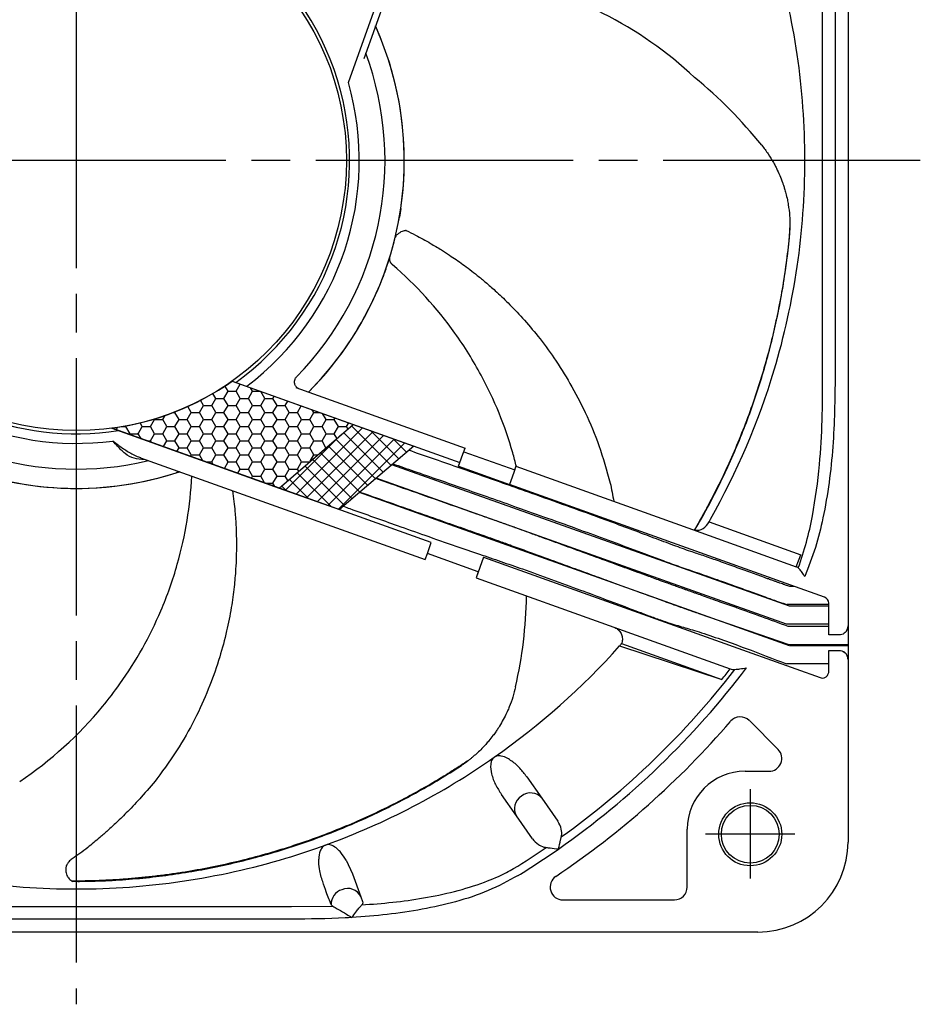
# Model space of a CAD drawing. Header units: millimetres. Extents: x 0 to 594, y 0 to 420.
# Tile 2 of 10: x 143 to 213, y 167 to 243. Entities that reach past the tile are written whole.
import ezdxf

# ---------------------------------------------------------------- set-up
doc = ezdxf.new("R2010")
doc.units = ezdxf.units.MM
doc.linetypes.add('CENTER', pattern=[27, 20, -2, 3, -2])

# ---------------------------------------------------------------- blocks, each defined once
blk = doc.blocks.new('SW_HATCH_7')
at = {"color": 0, "linetype": 'Continuous', "lineweight": 25}
for p, q in [((0, 0), (-0.01, 0.018)), ((0, 0), (0.04, 0)), ((-1.905, -1.1), (-2.127, -0.716)), ((-1.27, -1.1), (-0.953, -0.55)), ((-0.953, -0.55), (-1.192, -0.135)), ((-0.953, -0.55), (-0.318, -0.55)), ((-0.318, -0.55), (0, 0)), ((0, -1.1), (-0.318, -0.55)), ((0.635, -1.1), (0.952, -0.55)), ((0.952, -0.55), (0.79, -0.269)), ((0.952, -0.55), (1.576, -0.55)), ((1.905, -1.1), (1.591, -0.555)), ((-2.858, -1.65), (-3.09, -1.248)), ((-2.223, -1.65), (-1.905, -1.1)), ((-1.905, -1.1), (-1.27, -1.1)), ((-0.953, -1.65), (-1.27, -1.1)), ((-0.318, -1.65), (0, -1.1)), ((0, -1.1), (0.635, -1.1)), ((0.952, -1.65), (0.635, -1.1)), ((1.587, -1.65), (1.905, -1.1)), ((1.905, -1.1), (2.54, -1.1)), ((2.54, -1.1), (2.638, -0.93)), ((2.857, -1.65), (2.54, -1.1)), ((3.492, -1.65), (3.69, -1.307)), ((-5.206, -2.2), (-5.08, -2.2)), ((-5.08, -2.2), (-5.044, -2.137)), ((-4.763, -2.75), (-5.08, -2.2)), ((-4.128, -2.75), (-3.81, -2.2)), ((-3.81, -2.2), (-4.082, -1.729)), ((-3.81, -2.2), (-3.175, -2.2)), ((-3.175, -2.2), (-2.858, -1.65)), ((-2.858, -2.75), (-3.175, -2.2)), ((-2.858, -1.65), (-2.223, -1.65)), ((-2.223, -2.75), (-1.905, -2.2)), ((-1.905, -2.2), (-2.223, -1.65)), ((-1.905, -2.2), (-1.27, -2.2)), ((-1.27, -2.2), (-0.953, -1.65)), ((-0.953, -2.75), (-1.27, -2.2)), ((-0.953, -1.65), (-0.318, -1.65)), ((-0.318, -2.75), (0, -2.2)), ((0, -2.2), (-0.318, -1.65)), ((0, -2.2), (0.635, -2.2)), ((0.635, -2.2), (0.952, -1.65)), ((0.952, -2.75), (0.635, -2.2)), ((0.952, -1.65), (1.587, -1.65)), ((1.587, -2.75), (1.905, -2.2)), ((1.905, -2.2), (1.587, -1.65)), ((1.905, -2.2), (2.54, -2.2)), ((2.54, -2.2), (2.857, -1.65)), ((2.857, -2.75), (2.54, -2.2)), ((2.857, -1.65), (3.492, -1.65)), ((3.492, -2.75), (3.81, -2.2)), ((3.81, -2.2), (3.492, -1.65)), ((3.81, -2.2), (4.445, -2.2)), ((4.445, -2.2), (4.743, -1.684)), ((4.762, -2.75), (4.445, -2.2)), ((5.397, -2.75), (5.715, -2.2)), ((5.715, -2.2), (5.593, -1.988)), ((5.715, -2.2), (6.183, -2.2)), ((6.667, -2.75), (6.393, -2.275)), ((-7.62, -3.3), (-7.789, -3.007)), ((-6.985, -3.3), (-6.668, -2.75)), ((-6.668, -2.75), (-6.691, -2.709)), ((-6.668, -2.75), (-6.033, -2.75)), ((-6.033, -2.75), (-5.852, -2.436)), ((-5.715, -3.3), (-6.033, -2.75)), ((-5.08, -3.3), (-4.763, -2.75)), ((-4.763, -2.75), (-4.128, -2.75)), ((-3.81, -3.3), (-4.128, -2.75)), ((-3.175, -3.3), (-2.858, -2.75)), ((-2.858, -2.75), (-2.223, -2.75)), ((-1.905, -3.3), (-2.223, -2.75)), ((-1.27, -3.3), (-0.953, -2.75)), ((-0.953, -2.75), (-0.318, -2.75)), ((0, -3.3), (-0.318, -2.75)), ((0.635, -3.3), (0.952, -2.75)), ((0.952, -2.75), (1.587, -2.75)), ((1.905, -3.3), (1.587, -2.75)), ((2.54, -3.3), (2.857, -2.75)), ((2.857, -2.75), (3.492, -2.75)), ((3.81, -3.3), (3.492, -2.75)), ((4.445, -3.3), (4.762, -2.75)), ((4.762, -2.75), (5.397, -2.75)), ((5.715, -3.3), (5.397, -2.75)), ((6.35, -3.3), (6.667, -2.75)), ((6.667, -2.75), (7.302, -2.75)), ((7.302, -2.75), (7.374, -2.626)), ((7.62, -3.3), (7.302, -2.75)), ((8.255, -3.3), (8.426, -3.003)), ((-9.662, -3.537), (-9.559, -3.358)), ((-9.199, -3.3), (-8.89, -3.3)), ((-8.89, -3.3), (-8.854, -3.237)), ((-8.572, -3.849), (-8.89, -3.3)), ((-7.937, -3.849), (-7.62, -3.3)), ((-7.62, -3.3), (-6.985, -3.3)), ((-6.668, -3.849), (-6.985, -3.3)), ((-6.033, -3.849), (-5.715, -3.3)), ((-5.715, -3.3), (-5.08, -3.3)), ((-4.763, -3.849), (-5.08, -3.3)), ((-4.128, -3.849), (-3.81, -3.3)), ((-3.81, -3.3), (-3.175, -3.3)), ((-2.858, -3.849), (-3.175, -3.3)), ((-2.223, -3.849), (-1.905, -3.3)), ((-1.905, -3.3), (-1.27, -3.3)), ((-0.953, -3.849), (-1.27, -3.3)), ((-0.318, -3.849), (0, -3.3)), ((0, -3.3), (0.635, -3.3)), ((0.952, -3.849), (0.635, -3.3)), ((1.587, -3.849), (1.905, -3.3)), ((1.905, -3.3), (2.54, -3.3)), ((2.857, -3.849), (2.54, -3.3)), ((3.492, -3.849), (3.81, -3.3)), ((3.81, -3.3), (4.445, -3.3)), ((4.762, -3.849), (4.445, -3.3)), ((5.397, -3.849), (5.715, -3.3)), ((5.715, -3.3), (6.35, -3.3)), ((6.667, -3.849), (6.35, -3.3)), ((7.302, -3.849), (7.62, -3.3)), ((7.62, -3.3), (8.255, -3.3)), ((8.357, -3.477), (8.255, -3.3)), ((-8.609, -3.913), (-8.572, -3.849)), ((-8.572, -3.849), (-7.937, -3.849)), ((-7.716, -4.233), (-7.937, -3.849)), ((-7.252, -4.399), (-6.985, -4.399)), ((-6.985, -4.399), (-6.668, -3.849)), ((-6.915, -4.52), (-6.985, -4.399)), ((-6.668, -3.849), (-6.033, -3.849)), ((-5.715, -4.399), (-6.033, -3.849)), ((-5.978, -4.856), (-5.715, -4.399)), ((-5.715, -4.399), (-5.08, -4.399)), ((-5.08, -4.399), (-4.763, -3.849)), ((-4.763, -4.949), (-5.08, -4.399)), ((-4.763, -3.849), (-4.128, -3.849)), ((-4.128, -4.949), (-3.81, -4.399)), ((-3.81, -4.399), (-4.128, -3.849)), ((-3.81, -4.399), (-3.175, -4.399)), ((-3.175, -4.399), (-2.858, -3.849)), ((-2.858, -4.949), (-3.175, -4.399)), ((-2.858, -3.849), (-2.223, -3.849)), ((-2.223, -4.949), (-1.905, -4.399)), ((-1.905, -4.399), (-2.223, -3.849)), ((-1.905, -4.399), (-1.27, -4.399)), ((-1.27, -4.399), (-0.953, -3.849)), ((-0.953, -4.949), (-1.27, -4.399)), ((-0.953, -3.849), (-0.318, -3.849)), ((-0.318, -4.949), (0, -4.399)), ((0, -4.399), (-0.318, -3.849)), ((0, -4.399), (0.635, -4.399)), ((0.635, -4.399), (0.952, -3.849)), ((0.952, -4.949), (0.635, -4.399)), ((0.952, -3.849), (1.587, -3.849)), ((1.587, -4.949), (1.905, -4.399)), ((1.905, -4.399), (1.587, -3.849)), ((1.905, -4.399), (2.54, -4.399)), ((2.54, -4.399), (2.857, -3.849)), ((2.857, -4.949), (2.54, -4.399)), ((2.857, -3.849), (3.492, -3.849)), ((3.492, -4.949), (3.81, -4.399)), ((3.81, -4.399), (3.492, -3.849)), ((3.81, -4.399), (4.445, -4.399)), ((4.445, -4.399), (4.762, -3.849)), ((4.762, -4.949), (4.445, -4.399)), ((4.762, -3.849), (5.397, -3.849)), ((5.397, -4.949), (5.715, -4.399)), ((5.715, -4.399), (5.397, -3.849)), ((5.715, -4.399), (6.35, -4.399)), ((6.35, -4.399), (6.667, -3.849)), ((6.659, -4.935), (6.35, -4.399)), ((6.667, -3.849), (7.302, -3.849)), ((7.508, -4.206), (7.302, -3.849)), ((-4.926, -5.232), (-4.763, -4.949)), ((-4.763, -4.949), (-4.128, -4.949)), ((-3.81, -5.499), (-4.128, -4.949)), ((-3.175, -5.499), (-2.858, -4.949)), ((-2.858, -4.949), (-2.223, -4.949)), ((-1.905, -5.499), (-2.223, -4.949)), ((-1.27, -5.499), (-0.953, -4.949)), ((-0.953, -4.949), (-0.318, -4.949)), ((0, -5.499), (-0.318, -4.949)), ((0.635, -5.499), (0.952, -4.949)), ((0.952, -4.949), (1.587, -4.949)), ((1.905, -5.499), (1.587, -4.949)), ((2.54, -5.499), (2.857, -4.949)), ((2.857, -4.949), (3.492, -4.949)), ((3.81, -5.499), (3.492, -4.949)), ((4.445, -5.499), (4.762, -4.949)), ((4.762, -4.949), (5.397, -4.949)), ((5.715, -5.499), (5.397, -4.949)), ((-3.873, -5.609), (-3.81, -5.499)), ((-3.81, -5.499), (-3.175, -5.499)), ((-2.913, -5.953), (-3.175, -5.499)), ((-2.644, -6.049), (-2.223, -6.049)), ((-2.223, -6.049), (-1.905, -5.499)), ((-2.113, -6.24), (-2.223, -6.049)), ((-1.905, -5.499), (-1.27, -5.499)), ((-0.953, -6.049), (-1.27, -5.499)), ((-1.242, -6.551), (-0.953, -6.049)), ((-0.953, -6.049), (-0.318, -6.049)), ((-0.318, -6.049), (0, -5.499)), ((0, -6.599), (-0.318, -6.049)), ((0, -5.499), (0.635, -5.499)), ((0.952, -6.049), (0.635, -5.499)), ((0.635, -6.599), (0.952, -6.049)), ((0.952, -6.049), (1.587, -6.049)), ((1.587, -6.049), (1.905, -5.499)), ((1.905, -6.599), (1.587, -6.049)), ((1.905, -5.499), (2.54, -5.499)), ((2.857, -6.049), (2.54, -5.499)), ((2.54, -6.599), (2.857, -6.049)), ((2.857, -6.049), (3.492, -6.049)), ((3.492, -6.049), (3.81, -5.499)), ((3.81, -6.599), (3.492, -6.049)), ((3.81, -5.499), (4.445, -5.499)), ((4.762, -6.049), (4.445, -5.499)), ((4.445, -6.599), (4.762, -6.049)), ((4.762, -6.049), (5.363, -6.049)), ((5.432, -5.99), (5.715, -5.499)), ((5.715, -5.499), (6.003, -5.499)), ((-0.19, -6.928), (0, -6.599)), ((0, -6.599), (0.635, -6.599)), ((0.952, -7.149), (0.635, -6.599)), ((1.587, -7.149), (1.905, -6.599)), ((1.905, -6.599), (2.54, -6.599)), ((2.857, -7.149), (2.54, -6.599)), ((3.492, -7.149), (3.81, -6.599)), ((3.81, -6.599), (4.445, -6.599)), ((4.537, -6.758), (4.445, -6.599)), ((0.863, -7.305), (0.952, -7.149)), ((0.952, -7.149), (1.587, -7.149)), ((1.89, -7.673), (1.587, -7.149)), ((2.54, -7.699), (2.857, -7.149)), ((2.857, -7.149), (3.492, -7.149)), ((3.688, -7.488), (3.492, -7.149)), ((1.963, -7.699), (2.54, -7.699)), ((2.69, -7.959), (2.54, -7.699))]:
    blk.add_line(p, q, dxfattribs=at)
blk = doc.blocks.new('SW_HATCH_8')
at = {"color": 0, "linetype": 'Continuous', "lineweight": 25}
for p, q in [((0, 0), (-4.28, -4.28)), ((1.709, 0.586), (-3.453, -4.576)), ((2.536, 0.291), (-2.626, -4.872)), ((0.246, 0.211), (3.328, -2.87)), ((0.85, 0.73), (3.932, -2.352)), ((2.343, 0.359), (4.537, -1.834)), ((3.362, -0.005), (-1.8, -5.167)), ((4.189, -0.301), (-0.973, -5.463)), ((-0.358, -0.307), (2.723, -3.388)), ((5.015, -0.597), (-0.147, -5.759)), ((4.092, -0.267), (5.142, -1.316)), ((-1.565, -1.345), (1.513, -4.423)), ((-0.961, -0.826), (2.118, -3.906)), ((-2.169, -1.863), (0.909, -4.941)), ((-3.377, -2.901), (-0.725, -5.552)), ((-2.773, -2.382), (0.304, -5.459)), ((-3.981, -3.419), (-2.474, -4.926)), ((-4.584, -3.938), (-4.223, -4.3))]:
    blk.add_line(p, q, dxfattribs=at)

msp = doc.modelspace()

# ---------------------------------------------------------------- linework, layer by layer
at = {"color": 0, "linetype": 'CENTER'}
for p, q in [((147, 297.94), (147, 166.7)), ((212.62, 232.32), (81.38, 232.32))]:
    msp.add_line(p, q, dxfattribs=at)
at = {"color": 7}
for p, q in [((168.149, 238.381), (185.017, 285.491)), ((207, 285.32), (207, 196.12)), ((181.901, 275.307), (169.341, 240.227)), ((205.026, 215.597), (205.026, 249.044)), ((206.003, 249.044), (206.003, 215.597)), ((172.223, 228.575), (172.114, 227.903)), ((159.112, 215.165), (168.518, 211.797)), ((159.399, 215.063), (176.825, 208.823)), ((164.058, 214.669), (177.229, 209.953)), ((149.763, 211.503), (162.758, 206.85)), ((174.6, 202.61), (149.763, 211.503)), ((162.758, 206.85), (168.518, 211.797)), ((168.518, 211.797), (173.23, 210.11)), ((174.6, 202.61), (150.266, 211.323)), ((151.768, 211.103), (151.774, 211.101)), ((173.23, 210.11), (167.457, 205.167)), ((177.061, 209.482), (177.229, 209.953)), ((151.995, 209.206), (174.125, 201.282)), ((176.825, 208.823), (177.061, 209.482)), ((177.128, 209.671), (181.083, 208.255)), ((202.442, 197.661), (171.525, 208.65)), ((176.724, 208.541), (176.825, 208.823)), ((176.724, 208.541), (180.678, 207.125)), ((181.184, 208.537), (181.015, 208.066)), ((181.184, 208.537), (194.899, 203.626)), ((202.224, 196.26), (170.305, 207.606)), ((181.015, 208.066), (180.779, 207.407)), ((162.758, 206.85), (167.457, 205.167)), ((180.779, 207.407), (180.678, 207.125)), ((202.565, 199.288), (180.678, 207.125)), ((202.457, 194.578), (169.015, 206.501)), ((196.193, 204.225), (203.343, 201.665)), ((194.899, 203.626), (202.979, 200.733)), ((174.293, 201.753), (174.6, 202.61)), ((174.125, 201.282), (174.293, 201.753)), ((178.248, 200.337), (174.293, 201.753)), ((178.658, 201.484), (178.079, 199.866)), ((178.655, 201.476), (199.158, 194.135)), ((202.979, 200.733), (203.343, 201.665)), ((178.248, 200.337), (178.079, 199.866)), ((178.079, 199.866), (188.796, 196.029)), ((202.832, 199.193), (202.464, 199.193)), ((205.169, 198.356), (202.565, 199.288)), ((205.5, 197.793), (202.247, 197.793)), ((205.5, 197.653), (202.442, 197.661)), ((205.5, 197.538), (205.5, 197.885)), ((195.405, 197.088), (202.404, 194.674)), ((205.5, 197.449), (205.5, 197.538)), ((205.5, 195.42), (205.5, 197.449)), ((188.796, 196.029), (197.844, 192.789)), ((205.5, 196.253), (202.224, 196.26)), ((205.5, 196.074), (202.352, 196.074)), ((205.501, 195.42), (205.5, 195.42)), ((206.3, 195.42), (205.501, 195.42)), ((189.237, 194.568), (197.19, 191.962)), ((189.4, 194.751), (197.19, 191.962)), ((202.355, 194.674), (207, 194.674)), ((207, 194.567), (202.486, 194.567)), ((199.158, 194.135), (204.831, 192.104)), ((205.5, 192.575), (205.5, 194.22)), ((205.5, 194.22), (205.501, 194.22)), ((205.501, 194.22), (206.3, 194.22)), ((205.5, 193.167), (202.225, 193.167)), ((207, 193.52), (207, 192.192)), ((207, 192.192), (207, 192.102)), ((207, 192.102), (207, 179.32)), ((201.561, 186.527), (199.327, 188.762)), ((199, 184.82), (200.854, 184.82)), ((182.023, 184.394), (183.192, 182.725)), ((181.226, 181.349), (180.057, 183.018)), ((183.192, 182.725), (184.438, 180.945)), ((182.472, 179.569), (181.226, 181.349)), ((194.5, 175.82), (194.5, 180.32)), ((167.979, 177.913), (168.471, 176.837)), ((168.471, 176.837), (169.122, 175.048)), ((169.122, 175.048), (169.252, 174.691)), ((184.838, 174.82), (193.5, 174.82)), ((130.277, 174.294), (163.723, 174.294)), ((163.723, 174.294), (166.953, 174.328)), ((166.953, 174.328), (167.03, 174.287)), ((163.723, 173.317), (130.277, 173.317)), ((200, 172.32), (94, 172.32))]:
    msp.add_line(p, q, dxfattribs=at)
at = {"color": 7, "ltscale": 0.2}
msp.add_line((207, 196.12), (207, 193.52), dxfattribs=at)
at = {"color": 7, "linetype": 'CENTER'}
for p, q in [((199.402, 183.418), (199.402, 176.481)), ((195.931, 179.949), (202.873, 179.949))]:
    msp.add_line(p, q, dxfattribs=at)
at = {"color": 7}
for centre, radius in [((147, 232.32), 21), ((147, 232.32), 21), ((199.4, 179.92), 2.45), ((199.4, 179.92), 2.25), ((199.4, 179.92), 2.25)]:
    msp.add_circle(centre, radius, dxfattribs=at)
for centre, radius, start, end in [((147, 232.32), 21.25, 91.34826, 278.84008), ((147, 232.32), 21.25, 305.69644, 88.65174), ((147, 232.32), 56.65, 0, 16.71014), ((147, 232.32), 25.5, 351.55435, 24.22037), ((147, 232.32), 25.5, 340.69831, 24.22037), ((147, 232.32), 24, 315.48134, 20.36421), ((147, 232.32), 22, 307.03344, 15.99139), ((147, 232.32), 56.65, 343.28986, 0), ((147, 232.32), 25.5, 315.07418, 350.02396), ((147, 232.32), 25.5, 315.07418, 339.16792), ((147, 232.32), 22, 212.88197, 277.44008), ((147, 232.32), 24, 222.11115, 283.52038), ((147, 232.32), 56.65, 330.50163, 343.28986), ((147, 232.32), 21, 277.55949, 305.22449), ((147, 232.32), 25.5, 237.84117, 287.73935), ((147, 232.32), 25.5, 248.69721, 288.36057), ((195.236, 204.568), 1, 250.3, 330.0864), ((147, 232.32), 56.65, 330.0864, 330.26857), ((147, 232.32), 56.65, 330.26857, 330.50163), ((205, 197.885), 0.5, 0, 70.3), ((206.3, 196.12), 0.7, 313.64693, 0), ((147, 232.32), 56.65, 305, 318.20923), ((147, 232.32), 56.65, 318.20923, 318.41693), ((147, 232.32), 56.65, 318.41693, 318.43203), ((147, 232.32), 56.65, 318.43203, 318.45677), ((206.3, 193.52), 0.7, 0, 46.35307), ((147, 232.32), 65.364, 305, 322.87129), ((147, 232.32), 64.721, 305.62986, 322.29921), ((147, 232.32), 64.404, 321.19655, 322.13541), ((205, 192.575), 0.5, 250.3, 323.80261), ((205, 192.575), 0.5, 331.3952, 0), ((147, 232.32), 67, 303.81052, 319.38572), ((198.619, 188.055), 1, 45, 139.38572), ((200.854, 185.82), 1, 270, 45), ((147, 232.32), 56.65, 290, 305), ((199, 180.32), 4.5, 90, 180), ((182.32, 182.009), 1.128, 39.40195, 128.81126), ((182.197, 181.923), 1.128, 121.18874, 210.59805), ((200, 179.32), 7, 270, 0), ((147, 232.32), 56.65, 286.71014, 290), ((147, 232.32), 64.721, 301.69385, 304.37014), ((147, 232.32), 65.364, 301.69385, 305), ((147, 232.32), 56.65, 253.28986, 270), ((147, 232.32), 56.65, 270, 286.71014), ((184.838, 175.82), 1, 123.81052, 270), ((167.99, 174.494), 1.174, 107.38952, 182.10692), ((168.095, 174.582), 1.128, 24.40195, 113.81126), ((193.5, 175.82), 1, 270, 0)]:
    msp.add_arc(centre, radius, start, end, dxfattribs=at)
for centre, major_axis, ratio, start_param, end_param in [((159.045, 213.335), (-0.27, -0.753), 0.256384, 1.395206, 1.4005), ((206.3, 193.52), (0, -0.7), 0.99995, 2.24211, 2.579111), ((206.3, 193.52), (0, -0.7), 0.99995, 1.570796, 1.966163)]:
    msp.add_ellipse(centre, major_axis=major_axis, ratio=ratio, start_param=start_param, end_param=end_param, dxfattribs=at)
for points, knots in [([(195.069, 238.775), (192.927, 240.782), (189.959, 242.857), (184.604, 245.314), (181.82, 246.131), (178.424, 246.744), (175.746, 247.055), (173.097, 247.014), (171.73, 246.9)], [0, 0, 0, 0, 0.2673959, 0.3342703, 0.5348935, 0.5348935, 0.6511719, 0.777073, 0.777073, 0.777073, 0.777073]), ([(200.292, 233.507), (200.468, 233.287), (200.632, 233.063), (200.938, 232.607), (201.079, 232.377), (201.205, 232.153)], [0, 0, 0, 0, 0.5, 0.5, 1, 1, 1, 1]), ([(201.205, 232.153), (201.237, 232.096), (201.269, 232.038), (201.3, 231.979), (201.323, 231.936), (201.346, 231.893), (201.369, 231.849), (201.391, 231.806), (201.414, 231.762), (201.436, 231.717)], [0, 0, 0, 0, 0.0002009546, 0.0002009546, 0.0002009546, 0.0003486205, 0.0003486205, 0.0003486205, 0.0004966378, 0.0004966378, 0.0004966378, 0.0004966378]), ([(201.436, 231.717), (201.527, 231.534), (201.613, 231.348), (201.77, 230.977), (201.841, 230.793), (201.905, 230.614)], [0, 0, 0, 0, 0.5, 0.5, 1, 1, 1, 1]), ([(201.905, 230.614), (201.93, 230.542), (201.988, 230.375), (202.077, 230.091), (202.182, 229.715), (202.276, 229.308), (202.384, 228.725), (202.453, 228.15), (202.48, 227.622), (202.486, 227.312), (202.484, 227.156), (202.483, 227.073)], [0, 0, 0, 0, 0.064501, 0.14815, 0.250948, 0.39431, 0.500614, 0.749899, 0.874742, 0.933047, 1, 1, 1, 1]), ([(172.225, 228.545), (172.223, 228.538), (172.218, 228.524), (172.214, 228.506), (172.212, 228.497)], [0, 0, 0, 0, 0.483923, 1, 1, 1, 1]), ([(171.737, 226.146), (171.762, 226.231), (171.81, 226.393), (172.013, 226.644), (172.276, 226.807), (172.522, 226.879), (172.631, 226.895), (172.643, 226.902), (172.647, 226.904)], [0, 0, 0, 0, 0.215811, 0.41495, 0.719832, 0.831796, 0.947067, 1, 1, 1, 1]), ([(172.637, 226.873), (172.882, 226.757), (173.53, 226.449), (174.442, 225.936), (175.324, 225.405), (175.981, 224.98), (176.534, 224.606), (177.058, 224.235), (177.61, 223.824), (178.201, 223.363), (178.861, 222.819), (179.668, 222.112), (180.637, 221.192), (181.756, 220.018), (182.957, 218.599), (184.202, 216.912), (185.447, 214.941), (186.63, 212.669), (187.713, 210.084), (188.235, 208.21), (188.507, 207.232)], [0, 0, 0, 0, 0.031175, 0.082395, 0.120257, 0.149606, 0.172426, 0.197012, 0.223367, 0.251494, 0.283268, 0.321665, 0.374799, 0.436913, 0.50815, 0.588537, 0.678032, 0.776166, 0.883169, 1, 1, 1, 1]), ([(202.483, 227.073), (202.468, 226.906), (202.44, 226.572), (202.375, 225.904), (202.246, 224.735), (201.923, 222.404), (201.282, 219.1), (200.223, 215.185), (198.87, 211.331), (197.499, 208.187), (196.41, 206.029), (195.823, 204.944), (195.484, 204.337), (195.249, 203.926), (195.107, 203.683), (195.043, 203.575)], [0, 0, 0, 0, 0.0156349, 0.031273, 0.062559, 0.1251139, 0.2502441, 0.3754081, 0.5003427, 0.6254645, 0.688045, 0.7193385, 0.736729, 0.7506341, 0.7618974, 0.7618974, 0.7618974, 0.7618974]), ([(202.44, 226.306), (202.445, 226.367), (202.45, 226.418), (202.457, 226.512), (202.46, 226.552), (202.468, 226.666), (202.471, 226.729), (202.479, 226.9), (202.482, 226.991), (202.483, 227.073)], [0, 0, 0, 0, 0.125, 0.125, 0.25, 0.25, 0.5, 0.5, 1, 1, 1, 1]), ([(195.078, 203.562), (195.162, 203.705), (195.245, 203.848), (196.009, 205.175), (196.642, 206.375), (197.811, 208.805), (198.345, 210.029), (199.317, 212.492), (199.755, 213.733), (200.538, 216.226), (200.883, 217.478), (201.481, 219.989), (201.735, 221.251), (202.154, 223.777), (202.319, 225.041), (202.44, 226.306)], [0.2349176, 0.2349176, 0.2349176, 0.2349176, 0.25, 0.25, 0.375, 0.375, 0.5, 0.5, 0.625, 0.625, 0.75, 0.75, 0.875, 0.875, 1, 1, 1, 1]), ([(171.328, 224.532), (171.327, 224.532), (171.327, 224.532), (171.325, 224.535), (171.321, 224.547), (171.314, 224.606), (171.327, 224.663), (171.336, 224.705)], [0, 0, 0, 0, 0.013686, 0.0478655, 0.0880265, 0.3188514, 1, 1, 1, 1]), ([(171.511, 224.282), (171.499, 224.296), (171.475, 224.323), (171.445, 224.37), (171.416, 224.425), (171.39, 224.495), (171.366, 224.603), (171.362, 224.727), (171.379, 224.837), (171.394, 224.891), (171.399, 224.907)], [0, 0, 0, 0, 0.08139, 0.164696, 0.24958, 0.364835, 0.499699, 0.749267, 0.921756, 1, 1, 1, 1]), ([(171.067, 223.891), (171.033, 223.795), (170.994, 223.686), (170.932, 223.515), (170.91, 223.456), (170.876, 223.366), (170.862, 223.329), (170.848, 223.291), (170.842, 223.276), (170.841, 223.272), (170.837, 223.263), (170.835, 223.257), (170.833, 223.252)], [0, 0, 0, 0, 0.5, 0.5, 0.75, 0.75, 0.875, 0.90625, 0.90625, 0.9375, 0.9375, 1, 1, 1, 1]), ([(171.062, 223.862), (171.059, 223.855), (171.052, 223.842), (171.044, 223.825), (171.04, 223.817)], [0, 0, 0, 0, 0.4839234, 1, 1, 1, 1]), ([(171.583, 224.213), (171.571, 224.224), (171.546, 224.246), (171.523, 224.27), (171.511, 224.282)], [0, 0, 0, 0, 0.503998, 1, 1, 1, 1]), ([(181.217, 208.525), (181.129, 208.879), (180.467, 211.36), (179.507, 213.708), (177.87, 216.745), (175.886, 219.926), (173.404, 222.639), (171.583, 224.213)], [0.3010583, 0.3010583, 0.3010583, 0.3010583, 0.3342703, 0.5348935, 0.5348935, 0.6511719, 0.8716682, 0.8716682, 0.8716682, 0.8716682]), ([(170.854, 223.306), (170.852, 223.301), (170.85, 223.294), (170.848, 223.287), (170.847, 223.283), (170.848, 223.284), (170.85, 223.282), (170.851, 223.282)], [0, 0, 0, 0, 0.3553531, 0.441943, 0.4812913, 0.6569723, 1, 1, 1, 1]), ([(164.243, 214.603), (164.242, 214.603), (164.242, 214.603), (164.176, 214.643), (164.065, 214.755), (163.963, 214.968), (163.963, 215.222), (164.036, 215.402), (164.099, 215.48), (164.109, 215.489), (164.111, 215.49)], [0, 0, 0, 0, 0.081028, 0.187657, 0.316912, 0.497772, 0.700906, 0.863291, 0.979013, 1, 1, 1, 1]), ([(203.136, 200.638), (203.359, 201.301), (203.805, 202.632), (204.389, 205.312), (204.806, 208.483), (205.017, 212.127), (205.023, 214.439), (205.026, 215.597)], [0, 0, 0, 0, 0.138379, 0.277795, 0.542233, 0.770818, 1, 1, 1, 1]), ([(206.003, 215.597), (205.975, 213.749), (205.934, 210.969), (205.555, 207.274), (205.109, 204.654), (204.507, 202.197), (203.931, 200.711), (203.641, 199.965)], [0, 0, 0, 0, 0.348229, 0.524024, 0.699748, 0.849215, 1, 1, 1, 1]), ([(152.308, 209.056), (152.027, 209.07), (151.48, 209.097), (150.79, 209.49), (150.275, 210.008), (149.971, 210.364), (149.853, 210.5), (149.849, 210.505)], [0, 0, 0, 0, 0.293937, 0.571318, 0.835796, 0.993459, 1, 1, 1, 1]), ([(149.849, 210.505), (149.854, 210.502), (149.862, 210.495), (149.911, 210.459), (149.989, 210.4), (150.131, 210.293), (150.474, 210.037), (151.038, 209.654), (151.601, 209.332), (151.94, 209.235), (151.998, 209.218)], [0, 0, 0, 0, 0.007098, 0.012323, 0.071133, 0.120812, 0.219755, 0.570571, 0.926055, 1, 1, 1, 1]), ([(202.464, 199.193), (202.42, 199.208), (202.333, 199.236), (202.209, 199.279), (202.094, 199.318), (201.958, 199.365), (201.794, 199.423), (201.593, 199.494), (201.38, 199.57), (201.116, 199.664), (200.842, 199.764), (200.6, 199.851), (200.097, 200.034), (199.274, 200.333), (198.081, 200.764), (196.893, 201.188), (195.786, 201.574), (194.874, 201.88), (194.113, 202.145), (193.42, 202.398), (192.683, 202.673), (191.926, 202.958), (190.842, 203.365), (189.433, 203.892), (187.424, 204.632), (185.081, 205.482), (182.642, 206.353), (180.433, 207.134), (178.499, 207.814), (176.604, 208.477), (174.714, 209.136), (173.462, 209.571), (172.849, 209.784)], [0, 0, 0, 0, 0.0027916, 0.0055174, 0.0080421, 0.0102579, 0.0144038, 0.0188631, 0.0236091, 0.0286138, 0.0365481, 0.042085, 0.0449183, 0.0704597, 0.0975629, 0.1245943, 0.1485119, 0.1687169, 0.1823005, 0.1968687, 0.2130191, 0.2295053, 0.2454336, 0.2824961, 0.3198001, 0.3739115, 0.4320626, 0.4752272, 0.5145566, 0.5551154, 0.5957048, 0.6346573, 0.6346573, 0.6346573, 0.6346573]), ([(171.615, 208.73), (172.157, 208.542), (173.354, 208.126), (175.787, 207.28), (178.373, 206.376), (181.08, 205.421), (183.397, 204.598), (185.762, 203.747), (188.11, 202.889), (190.361, 202.052), (192.089, 201.398), (193.273, 200.96), (193.921, 200.728), (194.575, 200.504), (195.267, 200.271), (196.022, 200.009), (196.994, 199.667), (198.134, 199.257), (199.371, 198.808), (200.487, 198.403), (201.239, 198.133), (201.675, 197.981), (201.852, 197.921), (202.046, 197.856), (202.18, 197.814), (202.247, 197.793)], [0.3570949, 0.3570949, 0.3570949, 0.3570949, 0.3907876, 0.4316147, 0.5085495, 0.5518778, 0.6004276, 0.6531753, 0.6996282, 0.7474528, 0.7943916, 0.8082829, 0.8216614, 0.8348903, 0.8489187, 0.8646598, 0.8823303, 0.9108233, 0.9385778, 0.9637934, 0.984648, 0.9878918, 0.9917221, 0.9958679, 1, 1, 1, 1]), ([(142.596, 184.02), (145.03, 185.662), (147.714, 188.093), (151.301, 192.768), (152.716, 195.3), (154.069, 198.474), (155.29, 201.923), (155.866, 205.465), (155.977, 207.78)], [0, 0, 0, 0, 0.2673959, 0.3342703, 0.5348935, 0.5348935, 0.6511719, 0.8635592, 0.8635592, 0.8635592, 0.8635592]), ([(155.032, 208.118), (154.994, 208.106), (154.956, 208.093), (154.886, 208.07), (154.848, 208.058), (154.81, 208.045), (154.794, 208.04), (154.791, 208.039), (154.782, 208.036), (154.776, 208.035), (154.77, 208.033)], [0.5886097, 0.5886097, 0.5886097, 0.5886097, 0.75, 0.75, 0.875, 0.90625, 0.90625, 0.9375, 0.9375, 1, 1, 1, 1]), ([(154.825, 208.05), (154.82, 208.048), (154.813, 208.046), (154.806, 208.043), (154.803, 208.042), (154.804, 208.041), (154.804, 208.039), (154.804, 208.038)], [0, 0, 0, 0, 0.355353, 0.441943, 0.481291, 0.656972, 1, 1, 1, 1]), ([(202.352, 196.074), (200.932, 196.613), (199.628, 197.075), (197.91, 197.684), (197.236, 197.923), (196.391, 198.223), (195.796, 198.434), (195.359, 198.589), (195.097, 198.682), (194.904, 198.75), (194.723, 198.815), (194.518, 198.887), (194.389, 198.932), (194.289, 198.968), (194.187, 199.004), (194.037, 199.057), (193.854, 199.122), (193.598, 199.215), (193.269, 199.334), (192.812, 199.5), (192.131, 199.748), (191.055, 200.14), (188.846, 200.947), (186.715, 201.725), (184.592, 202.5), (183.499, 202.899), (182.429, 203.289), (181.708, 203.551), (181.189, 203.739), (180.77, 203.891), (180.445, 204.008), (180.147, 204.115), (179.821, 204.231), (179.475, 204.353), (179.122, 204.476), (178.852, 204.571), (178.528, 204.684), (177.714, 204.969), (176.231, 205.49), (173.996, 206.276), (171.953, 206.996), (170.666, 207.451), (170.282, 207.586)], [-0.126363, -0.126363, -0.126363, -0.126363, 0.00229, 0.00456, 0.045864, 0.069779, 0.089111, 0.105262, 0.113353, 0.115233, 0.124462, 0.131379, 0.135547, 0.137178, 0.141332, 0.145534, 0.15192, 0.159204, 0.170653, 0.184157, 0.203913, 0.2374, 0.289625, 0.420444, 0.446299, 0.497696, 0.527561, 0.551136, 0.568373, 0.578382, 0.592192, 0.600114, 0.60753, 0.624121, 0.633839, 0.641978, 0.650489, 0.665375, 0.721417, 0.795251, 0.883486, 0.920915, 0.920915, 0.920915, 0.920915]), ([(159.147, 206.645), (159.188, 206.36), (159.258, 205.823), (159.331, 205.085), (159.383, 204.419), (159.419, 203.779), (159.443, 203.091), (159.45, 202.341), (159.437, 201.486), (159.387, 200.415), (159.273, 199.083), (159.052, 197.476), (158.691, 195.653), (158.149, 193.627), (157.384, 191.425), (156.346, 189.084), (155, 186.626), (153.86, 185.049), (153.265, 184.226)], [0.0872168, 0.0872168, 0.0872168, 0.0872168, 0.1202568, 0.1496057, 0.1724264, 0.1970121, 0.2233667, 0.2514945, 0.2832682, 0.3216647, 0.3747992, 0.4369126, 0.5081501, 0.5885367, 0.6780323, 0.7761662, 0.8831691, 1, 1, 1, 1]), ([(169.054, 206.535), (169.904, 206.235), (171.46, 205.685), (173.714, 204.892), (175.662, 204.206), (177.419, 203.589), (178.741, 203.127), (179.831, 202.743), (180.813, 202.386), (182.115, 201.913), (183.603, 201.371), (185.186, 200.793), (186.68, 200.247), (188.038, 199.751), (189.282, 199.297), (190.472, 198.863), (191.576, 198.46), (192.508, 198.12), (193.168, 197.881), (193.721, 197.683), (194.126, 197.541), (194.689, 197.341), (195.083, 197.201), (195.405, 197.088)], [0.2733344, 0.2733344, 0.2733344, 0.2733344, 0.3454354, 0.4052242, 0.4642981, 0.5105193, 0.5540749, 0.5761561, 0.6029058, 0.6376079, 0.6868219, 0.7295454, 0.7722503, 0.8139477, 0.845101, 0.8780859, 0.9152087, 0.9390154, 0.957395, 0.9713261, 0.9859459, 0.992159, 1.0199584, 1.0199584, 1.0199584, 1.0199584]), ([(167.764, 205.43), (167.934, 205.368), (169.329, 204.867), (171.442, 204.112), (174.188, 203.142), (176.318, 202.398), (178.288, 201.724), (180.015, 201.137), (181.883, 200.488), (183.949, 199.748), (186.121, 198.949), (188.308, 198.13), (190.072, 197.461), (191.472, 196.933), (192.346, 196.608), (193.106, 196.345), (193.753, 196.152), (194.341, 195.984), (194.946, 195.804), (195.945, 195.49), (197.336, 195.013), (199.545, 194.207), (201.172, 193.575), (202.222, 193.167)], [0.3661056, 0.3661056, 0.3661056, 0.3661056, 0.3754497, 0.4427544, 0.4820788, 0.5260102, 0.5593267, 0.5897225, 0.6202949, 0.6615597, 0.7031337, 0.7399349, 0.7822629, 0.8006746, 0.8172339, 0.830478, 0.8422404, 0.8524422, 0.8626667, 0.8756528, 0.9079846, 0.9405943, 1, 1, 1, 1]), ([(203.136, 200.638), (203.133, 200.641), (203.088, 200.683), (203.032, 200.709), (202.979, 200.733)], [0, 0, 0, 0, 0.061483, 1, 1, 1, 1]), ([(203.641, 199.965), (203.64, 199.967), (203.589, 200.042), (203.466, 200.225), (203.295, 200.469), (203.181, 200.59), (203.136, 200.638)], [0, 0, 0, 0, 0.006904, 0.296621, 0.724409, 1, 1, 1, 1]), ([(188.796, 196.029), (188.898, 195.981), (189.102, 195.884), (189.326, 195.621), (189.453, 195.306), (189.471, 195.001), (189.42, 194.822), (189.4, 194.751)], [0, 0, 0, 0, 0.2147471, 0.4294972, 0.6441774, 0.8588195, 1, 1, 1, 1]), ([(206.783, 195.614), (206.729, 195.57), (206.621, 195.483), (206.471, 195.437), (206.374, 195.423), (206.337, 195.421), (206.316, 195.42), (206.306, 195.42), (206.302, 195.42), (206.3, 195.42)], [0, 0, 0, 0, 0.376735, 0.759687, 0.873092, 0.941944, 0.973311, 0.990527, 1, 1, 1, 1]), ([(206.3, 194.22), (206.302, 194.22), (206.306, 194.22), (206.316, 194.22), (206.337, 194.219), (206.374, 194.217), (206.471, 194.203), (206.621, 194.157), (206.729, 194.07), (206.783, 194.027)], [0, 0, 0, 0, 0.009473, 0.026689, 0.058056, 0.126908, 0.240313, 0.623265, 1, 1, 1, 1]), ([(197.844, 192.789), (197.898, 192.773), (198.013, 192.739), (198.14, 192.74), (198.208, 192.741)], [0, 0, 0, 0, 0.4629763, 1, 1, 1, 1]), ([(198.208, 192.741), (198.336, 192.754), (198.619, 192.782), (198.938, 192.837), (199.111, 192.866), (199.113, 192.866)], [0, 0, 0, 0, 0.447252, 0.993144, 1, 1, 1, 1]), ([(205.403, 192.279), (205.406, 192.283), (205.417, 192.298), (205.429, 192.317), (205.437, 192.331), (205.439, 192.335)], [0, 0, 0, 0, 0.214084, 0.752176, 1, 1, 1, 1]), ([(181.155, 191.394), (181.093, 191.12), (181.02, 190.852), (180.855, 190.328), (180.762, 190.074), (180.666, 189.837)], [0, 0, 0, 0, 0.5, 0.5, 1, 1, 1, 1]), ([(180.469, 189.385), (180.383, 189.199), (180.29, 189.016), (180.098, 188.662), (179.999, 188.491), (179.899, 188.33)], [0, 0, 0, 0, 0.5, 0.5, 1, 1, 1, 1]), ([(180.666, 189.837), (180.641, 189.776), (180.616, 189.715), (180.589, 189.654), (180.57, 189.609), (180.55, 189.564), (180.53, 189.519), (180.51, 189.474), (180.49, 189.43), (180.469, 189.385)], [0, 0, 0, 0, 0.0002009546, 0.0002009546, 0.0002009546, 0.0003486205, 0.0003486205, 0.0003486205, 0.0004966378, 0.0004966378, 0.0004966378, 0.0004966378]), ([(179.899, 188.33), (179.858, 188.265), (179.764, 188.116), (179.597, 187.869), (179.368, 187.553), (179.109, 187.226), (178.72, 186.777), (178.315, 186.365), (177.918, 186.014), (177.68, 185.817), (177.557, 185.721), (177.491, 185.67)], [0, 0, 0, 0, 0.064501, 0.14815, 0.250948, 0.39431, 0.500614, 0.749899, 0.874742, 0.933047, 1, 1, 1, 1]), ([(177.491, 185.67), (177.351, 185.577), (177.072, 185.391), (176.509, 185.026), (175.515, 184.398), (173.492, 183.197), (170.509, 181.638), (166.787, 180.025), (162.931, 178.68), (159.618, 177.792), (157.251, 177.298), (156.037, 177.08), (155.351, 176.967), (154.837, 176.887), (154.338, 176.815), (153.642, 176.721), (152.761, 176.615), (151.698, 176.508), (150.63, 176.421), (149.561, 176.355), (148.657, 176.316), (147.957, 176.296), (147.534, 176.287), (147.246, 176.282), (147.06, 176.279), (146.925, 176.277), (146.832, 176.276), (146.771, 176.275), (146.709, 176.274), (146.658, 176.273), (146.643, 176.271), (146.645, 176.27), (146.647, 176.269)], [0, 0, 0, 0, 0.015635, 0.031273, 0.062559, 0.125114, 0.250244, 0.375408, 0.500343, 0.625464, 0.688045, 0.719339, 0.736729, 0.750634, 0.766082, 0.781882, 0.813087, 0.844315, 0.875584, 0.906841, 0.938088, 0.955287, 0.969225, 0.976301, 0.981959, 0.986895, 0.98952, 0.991601, 0.993486, 0.996681, 0.998277, 1, 1, 1, 1]), ([(176.864, 185.226), (176.915, 185.259), (176.958, 185.288), (177.036, 185.34), (177.07, 185.364), (177.163, 185.428), (177.214, 185.465), (177.353, 185.565), (177.426, 185.62), (177.491, 185.67)], [0, 0, 0, 0, 0.125, 0.125, 0.25, 0.25, 0.5, 0.5, 1, 1, 1, 1]), ([(177.491, 185.67), (177.492, 185.671), (177.493, 185.672), (177.491, 185.671), (177.491, 185.67)], [0, 0, 0, 0, 0.542849, 1, 1, 1, 1]), ([(179.493, 185.915), (179.453, 185.882), (179.364, 185.806), (179.26, 185.614), (179.172, 185.2), (179.278, 184.554), (179.572, 183.766), (179.895, 183.267), (180.057, 183.018)], [0, 0, 0, 0, 0.039312, 0.088475, 0.172926, 0.409494, 0.704405, 1, 1, 1, 1]), ([(182.023, 184.394), (181.853, 184.619), (181.515, 185.068), (180.985, 185.538), (180.493, 185.851), (180.148, 185.994), (179.843, 186.027), (179.648, 186.004), (179.537, 185.94), (179.493, 185.915)], [0, 0, 0, 0, 0.279829, 0.559178, 0.693934, 0.844778, 0.903003, 0.961801, 1, 1, 1, 1]), ([(146.647, 176.269), (146.651, 176.269), (146.664, 176.268), (146.693, 176.267), (146.71, 176.267), (146.766, 176.265), (146.811, 176.265), (146.941, 176.264), (147.031, 176.263), (147.3, 176.263), (147.48, 176.264), (148.02, 176.271), (148.38, 176.28), (149.092, 176.304), (149.446, 176.32), (150.151, 176.358), (150.502, 176.381), (151.553, 176.459), (152.249, 176.524), (153.626, 176.68), (154.307, 176.771), (156.334, 177.078), (157.666, 177.332), (160.296, 177.933), (161.585, 178.278), (164.116, 179.054), (165.361, 179.486), (167.798, 180.428), (168.991, 180.939), (171.328, 182.037), (172.473, 182.625), (174.709, 183.872), (175.799, 184.532), (176.864, 185.226)], [0, 0, 0, 0, 0.001953, 0.001953, 0.003906, 0.003906, 0.007812, 0.007812, 0.015625, 0.015625, 0.03125, 0.03125, 0.0625, 0.0625, 0.09375, 0.09375, 0.125, 0.125, 0.1875, 0.1875, 0.25, 0.25, 0.375, 0.375, 0.5, 0.5, 0.625, 0.625, 0.75, 0.75, 0.875, 0.875, 1, 1, 1, 1]), ([(153.269, 184.227), (152.87, 183.75), (152.14, 182.878), (151.076, 181.761), (150.196, 180.901), (149.467, 180.234), (148.875, 179.715), (148.359, 179.278), (147.843, 178.852), (147.279, 178.431), (146.785, 178.076), (146.413, 177.821), (146.316, 177.641), (146.274, 177.562)], [0, 0, 0, 0, 0.192389, 0.351069, 0.476582, 0.57239, 0.656473, 0.719624, 0.780965, 0.862684, 0.937352, 0.972572, 1, 1, 1, 1]), ([(184.703, 179.715), (184.71, 179.747), (184.754, 179.956), (184.733, 180.408), (184.547, 180.747), (184.438, 180.945)], [0, 0, 0, 0, 0.069695, 0.457217, 1, 1, 1, 1]), ([(182.472, 179.569), (182.61, 179.41), (182.846, 179.137), (183.25, 178.946), (183.477, 178.909), (183.538, 178.899)], [0, 0, 0, 0, 0.506025, 0.868992, 1, 1, 1, 1]), ([(184.491, 178.777), (184.492, 178.78), (184.545, 179.017), (184.617, 179.348), (184.685, 179.637), (184.703, 179.715)], [0, 0, 0, 0, 0.006959, 0.731794, 1, 1, 1, 1]), ([(166.375, 179.087), (166.329, 179.065), (166.223, 179.015), (166.073, 178.857), (165.893, 178.509), (165.865, 178.203), (165.845, 177.986)], [0, 0, 0, 0, 0.103309, 0.232653, 0.4547253, 1, 1, 1, 1]), ([(167.979, 177.913), (167.851, 178.113), (167.651, 178.422), (167.285, 178.8), (166.996, 179.012), (166.716, 179.111), (166.531, 179.13), (166.417, 179.098), (166.375, 179.087)], [0, 0, 0, 0, 0.358989, 0.55573, 0.776774, 0.862609, 0.949324, 1, 1, 1, 1]), ([(183.538, 178.899), (183.641, 178.886), (183.938, 178.85), (184.273, 178.806), (184.489, 178.778), (184.491, 178.777)], [0, 0, 0, 0, 0.34603, 0.993047, 1, 1, 1, 1]), ([(166.817, 174.45), (166.693, 174.753), (166.493, 175.242), (166.155, 176.234), (165.889, 177.081), (165.858, 177.726), (165.845, 177.986)], [0, 0, 0, 0, 0.373737, 0.605695, 0.841199, 1, 1, 1, 1]), ([(146.274, 177.562), (146.265, 177.549), (146.208, 177.461), (146.172, 177.285), (146.168, 177.08), (146.199, 176.893), (146.271, 176.686), (146.436, 176.433), (146.623, 176.307), (146.728, 176.236)], [0, 0, 0, 0, 0.030668, 0.204578, 0.335369, 0.426829, 0.567523, 0.758677, 1, 1, 1, 1]), ([(169.19, 174.43), (169.993, 174.49), (171.599, 174.611), (174.008, 174.948), (176.405, 175.439), (178.569, 176.102), (180.092, 176.749), (180.819, 177.15), (181.003, 177.251)], [0, 0, 0, 0, 0.1973743, 0.3947022, 0.5957062, 0.7965273, 0.9485166, 1, 1, 1, 1]), ([(181.341, 176.704), (180.577, 176.291), (179.03, 175.454), (176.499, 174.643), (173.868, 174.051), (171.17, 173.654), (169.342, 173.518), (168.427, 173.449)], [0, 0, 0, 0, 0.193464, 0.391961, 0.590671, 0.795302, 1, 1, 1, 1]), ([(169.252, 174.691), (169.263, 174.632), (169.28, 174.542), (169.213, 174.459), (169.19, 174.43)], [0, 0, 0, 0, 0.6502782, 1, 1, 1, 1]), ([(166.953, 174.328), (166.917, 174.349), (166.855, 174.387), (166.828, 174.432), (166.817, 174.45)], [0, 0, 0, 0, 0.582686, 1, 1, 1, 1]), ([(167.03, 174.287), (167.144, 174.222), (167.427, 174.061), (167.926, 173.754), (168.282, 173.537), (168.425, 173.45), (168.427, 173.449)], [0, 0, 0, 0, 0.288023, 0.716253, 0.995992, 1, 1, 1, 1]), ([(168.427, 173.449), (168.429, 173.451), (168.451, 173.481), (168.582, 173.656), (168.787, 173.932), (169.029, 174.247), (169.136, 174.369), (169.19, 174.43)], [0, 0, 0, 0, 0.004906, 0.076175, 0.454911, 0.726649, 1, 1, 1, 1]), ([(168.427, 173.449), (168.25, 173.439), (166.684, 173.346), (165.115, 173.331), (163.723, 173.317)], [0, 0, 0, 0, 0.113388, 1, 1, 1, 1])]:
    msp.add_open_spline(points, degree=3, knots=knots, dxfattribs=at)
for points in [[(200.292, 233.507), (198.74, 235.439), (197, 237.195), (195.069, 238.775)], [(188.51, 207.236), (188.606, 206.763), (188.702, 206.29), (188.788, 205.814)], [(181.155, 191.394), (181.676, 193.714), (181.962, 196.068), (182.012, 198.458)]]:
    msp.add_open_spline(points, degree=3, dxfattribs=at)
at = {"color": 7, "linetype": 'Continuous', "lineweight": 0}
msp.add_point((199.402, 179.949), dxfattribs=at)

# ---------------------------------------------------------------- block references
at = {"color": 7, "linetype": 'Continuous', "lineweight": 25}
for name, p in [('SW_HATCH_7', (159.751, 214.922)), ('SW_HATCH_8', (167.534, 210.952))]:
    msp.add_blockref(name, p, dxfattribs=at)

doc.saveas('drawing.dxf')
